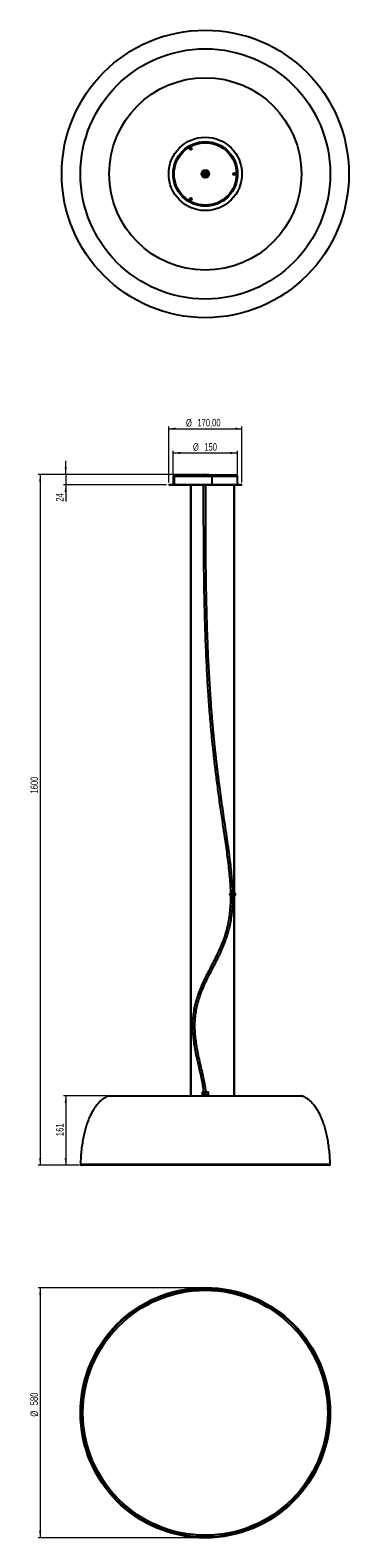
# Model space of a CAD drawing. Header units: millimetres. Extents: x 494 to 642, y 88 to 786.
import ezdxf

# ---------------------------------------------------------------- set-up
doc = ezdxf.new("R2010")
doc.units = ezdxf.units.MM
doc.header["$PDSIZE"] = -1
doc.styles.add('SLDTEXTSTYLE0', font='TXT', dxfattribs={"width": 0.75})
doc.dimstyles.new('SLDDIMSTYLE0', dxfattribs={"dimtxt": 3.5, "dimasz": 3.302, "dimexe": 0, "dimexo": 0.0625, "dimgap": 0.875, "dimtad": 1, "dimdec": 0, "dimlfac": 5, "dimrnd": 1e-09, "dimzin": 12, "dimdsep": 46, "dimtxsty": 'SLDTEXTSTYLE0', "dimsah": 1, "dimcen": 0.09, "dimadec": 0, "dimazin": 3, "dimtfac": 1, "dimtdec": 0, "dimtofl": 0, "dimtmove": 0, "dimatfit": 3, "dimfxl": 0, "dimfrac": 2, "dimtolj": 1, "dimtzin": 12, "dimarcsym": 0})
doc.dimstyles.new('SLDDIMSTYLE1', dxfattribs={"dimtxt": 3.5, "dimasz": 3.302, "dimexe": 0, "dimexo": 0.0625, "dimgap": 0.875, "dimtad": 1, "dimdec": 0, "dimlfac": 5, "dimrnd": 1e-09, "dimzin": 12, "dimdsep": 46, "dimtxsty": 'SLDTEXTSTYLE0', "dimsah": 1, "dimcen": 0.09, "dimadec": 0, "dimazin": 3, "dimtfac": 1, "dimtdec": 0, "dimtmove": 0, "dimatfit": 0, "dimfxl": 0, "dimfrac": 2, "dimtolj": 1, "dimtzin": 12, "dimarcsym": 0})
doc.dimstyles.new('SLDDIMSTYLE2', dxfattribs={"dimtxt": 3.5, "dimasz": 3.302, "dimexe": 0, "dimexo": 0.0625, "dimgap": 0.875, "dimtad": 1, "dimlfac": 5, "dimrnd": 1e-09, "dimzin": 12, "dimdsep": 46, "dimtxsty": 'SLDTEXTSTYLE0', "dimsah": 1, "dimcen": 0.09, "dimadec": 0, "dimazin": 3, "dimtfac": 1, "dimtmove": 0, "dimatfit": 0, "dimfxl": 0, "dimfrac": 2, "dimtolj": 1, "dimtzin": 12, "dimarcsym": 0})

# ---------------------------------------------------------------- blocks, each defined once
blk = doc.blocks.new('_D')
at = {"color": 7, "linetype": 'Continuous', "lineweight": 0}
for p, q in [((573.41, 580.47), (498.01, 580.47)), ((499.01, 580.47), (499.01, 260.53)), ((517.06, 260.53), (498.01, 260.53))]:
    blk.add_line(p, q, dxfattribs=at)
at = {"color": 7, "linetype": 'Continuous', "lineweight": 18}
for points in [[(499.01, 580.47), (498.5, 577.16), (499.52, 577.16)], [(499.01, 260.53), (499.52, 263.83), (498.5, 263.83)]]:
    blk.add_solid(points, dxfattribs=at)
at = {"color": 7, "linetype": 'Continuous', "lineweight": 18, "insert": (494.5, 432.69), "char_height": 3.5, "attachment_point": 1, "rotation": 90, "style": 'SLDTEXTSTYLE0'}
blk.add_mtext('1600', dxfattribs=at)
blk = doc.blocks.new('_D_1')
at = {"color": 7, "linetype": 'Continuous', "lineweight": 0}
for p, q in [((530.03, 292.65), (509.85, 292.65)), ((510.85, 292.65), (510.85, 260.53)), ((517.06, 260.53), (509.85, 260.53))]:
    blk.add_line(p, q, dxfattribs=at)
at = {"color": 7, "linetype": 'Continuous', "lineweight": 18}
for points in [[(510.85, 292.65), (510.34, 289.34), (511.35, 289.34)], [(510.85, 260.53), (511.35, 263.83), (510.34, 263.83)]]:
    blk.add_solid(points, dxfattribs=at)
at = {"color": 7, "linetype": 'Continuous', "lineweight": 18, "insert": (506.33, 273.99), "char_height": 3.5, "attachment_point": 1, "rotation": 90, "style": 'SLDTEXTSTYLE0'}
blk.add_mtext('161', dxfattribs=at)
blk = doc.blocks.new('_D_2')
at = {"color": 7, "linetype": 'Continuous', "lineweight": 0}
for p, q in [((510.85, 580.47), (510.85, 586.82)), ((573.41, 580.47), (509.85, 580.47)), ((510.85, 580.47), (510.85, 575.65)), ((557.61, 575.65), (509.85, 575.65)), ((510.85, 575.65), (510.85, 567.92))]:
    blk.add_line(p, q, dxfattribs=at)
at = {"color": 7, "linetype": 'Continuous', "lineweight": 18}
for points in [[(510.85, 580.47), (511.35, 583.77), (510.34, 583.77)], [(510.85, 575.65), (510.34, 572.34), (511.35, 572.34)]]:
    blk.add_solid(points, dxfattribs=at)
at = {"color": 7, "linetype": 'Continuous', "lineweight": 18, "insert": (506.33, 567.92), "char_height": 3.5, "attachment_point": 1, "rotation": 90, "style": 'SLDTEXTSTYLE0'}
blk.add_mtext('24', dxfattribs=at)
blk = doc.blocks.new('_D_3')
at = {"color": 7, "linetype": 'Continuous', "lineweight": 0}
for p, q in [((560.65, 580.61), (560.65, 591.47)), ((560.65, 590.47), (590.57, 590.47)), ((590.57, 580.61), (590.57, 591.47))]:
    blk.add_line(p, q, dxfattribs=at)
at = {"color": 7, "linetype": 'Continuous', "lineweight": 18}
for points in [[(560.65, 590.47), (563.95, 589.96), (563.95, 590.97)], [(590.57, 590.47), (587.27, 590.97), (587.27, 589.96)]]:
    blk.add_solid(points, dxfattribs=at)
at = {"color": 7, "linetype": 'Continuous', "lineweight": 18, "char_height": 3.5, "attachment_point": 1, "style": 'SLDTEXTSTYLE0'}
for s, insert in [('%%c', (569.88, 594.98)), ('150', (575.16, 595.03))]:
    blk.add_mtext(s, dxfattribs=dict(at, insert=insert))
blk = doc.blocks.new('_D_4')
at = {"color": 7, "linetype": 'Continuous', "lineweight": 0}
for p, q in [((558.61, 576.81), (558.61, 602.7)), ((558.61, 601.7), (592.61, 601.7)), ((592.61, 576.81), (592.61, 602.7))]:
    blk.add_line(p, q, dxfattribs=at)
at = {"color": 7, "linetype": 'Continuous', "lineweight": 18}
for points in [[(558.61, 601.7), (561.91, 601.19), (561.91, 602.21)], [(592.61, 601.7), (589.31, 602.21), (589.31, 601.19)]]:
    blk.add_solid(points, dxfattribs=at)
at = {"color": 7, "linetype": 'Continuous', "lineweight": 18, "char_height": 3.5, "attachment_point": 1, "style": 'SLDTEXTSTYLE0'}
for s, insert in [('%%c', (566.65, 606.21)), ('170,00', (571.93, 606.27))]:
    blk.add_mtext(s, dxfattribs=dict(at, insert=insert))
blk = doc.blocks.new('_D_5')
at = {"color": 7, "linetype": 'Continuous', "lineweight": 0}
for p, q in [((574.61, 203.76), (498.01, 203.76)), ((499.01, 203.76), (499.01, 87.86)), ((574.61, 87.86), (498.01, 87.86))]:
    blk.add_line(p, q, dxfattribs=at)
at = {"color": 7, "linetype": 'Continuous', "lineweight": 18}
for points in [[(499.01, 203.76), (498.5, 200.46), (499.52, 200.46)], [(499.01, 87.86), (499.52, 91.16), (498.5, 91.16)]]:
    blk.add_solid(points, dxfattribs=at)
at = {"color": 7, "linetype": 'Continuous', "lineweight": 18, "char_height": 3.5, "attachment_point": 1, "rotation": 90, "style": 'SLDTEXTSTYLE0'}
for s, insert in [('580', (494.44, 149.29)), ('%%c', (494.5, 144.01))]:
    blk.add_mtext(s, dxfattribs=dict(at, insert=insert))

msp = doc.modelspace()

# ---------------------------------------------------------------- linework, layer by layer
at = {"color": 7, "linetype": 'Continuous', "lineweight": 25}
for p, q in [((561.5886, 716.1945), (561.1038, 716.072)), ((561.5886, 580.1064), (561.1473, 580.1064)), ((590.0673, 580.1064), (561.5886, 580.1064)), ((574.4073, 580.4664), (576.8073, 580.4664)), ((558.6073, 575.8064), (558.6073, 575.6464)), ((558.6073, 575.8064), (592.6073, 575.8064)), ((558.6073, 575.6464), (592.6073, 575.6464)), ((560.6473, 579.6064), (560.6473, 575.8064)), ((561.1038, 579.6064), (560.6473, 579.6064)), ((561.1038, 579.6064), (561.1038, 575.8064)), ((590.5673, 579.6064), (561.1038, 579.6064)), ((568.7073, 575.6464), (568.7073, 292.6464)), ((569.1073, 292.6464), (569.1073, 575.6464)), ((588.8073, 575.6464), (588.8073, 386.2368)), ((589.2073, 386.2368), (589.2073, 575.6464)), ((590.5673, 575.8064), (590.5673, 579.6064)), ((592.6073, 575.6464), (592.6073, 575.8064)), ((588.0734, 386.2368), (587.0939, 386.2368)), ((587.0939, 385.7568), (588.0734, 385.7568)), ((589.06, 386.2368), (588.0734, 386.2368)), ((588.0734, 385.7568), (589.06, 385.7568)), ((588.8073, 385.7568), (588.8073, 292.6464)), ((589.4325, 386.2368), (589.06, 386.2368)), ((589.06, 385.7568), (589.4325, 385.7568)), ((589.2073, 292.6464), (589.2073, 385.7568)), ((574.3073, 294.4464), (574.2073, 294.3464)), ((574.2073, 294.3464), (574.2073, 292.7464)), ((575.6073, 294.3464), (574.2073, 294.3464)), ((574.3073, 294.4464), (575.6073, 294.4464)), ((575.6073, 294.4464), (576.9073, 294.4464)), ((577.0073, 294.3464), (575.6073, 294.3464)), ((577.0073, 294.3464), (576.9073, 294.4464)), ((577.0073, 292.7464), (577.0073, 294.3464)), ((531.0319, 292.6464), (620.1827, 292.6464)), ((574.2073, 292.7464), (574.3073, 292.6464)), ((574.2073, 292.7464), (575.6073, 292.7464)), ((575.6073, 292.7464), (577.0073, 292.7464)), ((576.9073, 292.6464), (577.0073, 292.7464)), ((517.6558, 260.9411), (633.5588, 260.9411)), ((633.159, 260.5264), (518.0556, 260.5264))]:
    msp.add_line(p, q, dxfattribs=at)
at = {"color": 7, "linetype": 'Continuous'}
for p, q in [((578.8049, 576.9654), (578.8049, 579.9064)), ((578.8049, 576.8064), (578.8049, 576.9654)), ((578.8049, 576.2064), (578.8049, 576.8064))]:
    msp.add_line(p, q, dxfattribs=at)
for centre, radius in [((575.6073, 719.7395), 66.6), ((575.6073, 719.7395), 17), ((575.6073, 719.7395), 14.76), ((568.9053, 731.3476), 0.5), ((575.6073, 719.7395), 0.644), ((589.0112, 719.7395), 0.5), ((568.9053, 708.1314), 0.5), ((575.6073, 293.5464), 0.6)]:
    msp.add_circle(centre, radius, dxfattribs=at)
at = {"color": 7, "linetype": 'Continuous', "lineweight": 25}
for centre, radius in [((575.6073, 719.7395), 57.9517), ((575.6073, 719.7395), 57.9515), ((575.6073, 719.7395), 44.5754), ((575.6073, 719.7395), 17), ((575.6073, 719.7395), 14.96), ((575.6073, 719.7395), 14.46), ((575.6073, 719.7395), 1.8), ((575.6073, 719.7395), 1.2), ((575.6073, 145.8135), 57.9517), ((575.6073, 145.8135), 57.5517), ((575.6073, 145.8135), 56.7603)]:
    msp.add_circle(centre, radius, dxfattribs=at)
for centre, radius, start, end in [((561.1473, 579.6064), 0.5, 90, 180), ((561.5963, 579.6139), 0.4925, 90.9014822, 180.8739695), ((574.6868, 579.3205), 1.1795, 103.7093433, 138.2181698), ((576.5278, 579.3205), 1.1795, 41.7818302, 76.2906567), ((590.0673, 579.6064), 0.5, 0, 90), ((587.0939, 385.9968), 0.24, 90, 270), ((587.6941, 385.9968), 0.4489, 327.6806499, 32.3193501), ((588.6807, 385.9968), 0.4489, 327.6806499, 32.3193501), ((589.4325, 385.9968), 0.24, 270, 90), ((518.0556, 260.9264), 0.4, 177.8964685, 270), ((633.159, 260.9264), 0.4, 270, 2.1035315)]:
    msp.add_arc(centre, radius, start, end, dxfattribs=at)
for points, knots in [([(574.6838, 575.6464), (574.6803, 573.7136), (574.6734, 569.8778), (574.6723, 564.2187), (574.6791, 558.7454), (574.6945, 553.5008), (574.7187, 548.5025), (574.7517, 543.7386), (574.7935, 539.1975), (574.844, 534.8403), (574.9064, 530.4106), (574.9823, 525.923), (575.0734, 521.3907), (575.1745, 517.0743), (575.2848, 512.9631), (575.4038, 509.047), (575.5381, 505.09), (575.6889, 501.1069), (575.8573, 497.1116), (576.0322, 493.3433), (576.2122, 489.7898), (576.3959, 486.4398), (576.5924, 483.1118), (576.8012, 479.8183), (577.022, 476.5703), (577.2407, 473.5487), (577.5123, 470.0044), (577.8574, 465.8097), (578.3029, 460.8513), (578.8003, 455.7669), (579.4297, 449.8357), (580.2146, 443.0931), (581.1824, 435.5398), (582.2377, 427.9255), (583.3572, 420.2813), (584.3225, 413.8163), (585.0898, 408.533), (585.6624, 404.4051), (586.1919, 400.2571), (586.6549, 396.1174), (587.0072, 391.9875), (587.2199, 388.6973), (587.2314, 386.778), (587.2347, 386.2368)], [0, 0, 0, 0, 0.030506, 0.06054158, 0.08931822, 0.11689272, 0.1433194, 0.16820714, 0.1920847, 0.21499623, 0.23698274, 0.26200523, 0.28583499, 0.30853153, 0.33015114, 0.3507469, 0.37036765, 0.3926422, 0.41365763, 0.43348274, 0.45218178, 0.46981465, 0.4864368, 0.50479815, 0.5219021, 0.53781901, 0.55261354, 0.57800664, 0.60424742, 0.63118687, 0.65863743, 0.69838537, 0.73832333, 0.77882498, 0.81971047, 0.86026027, 0.88199437, 0.90397364, 0.9260346, 0.94799407, 0.96971046, 0.99145795, 1, 1, 1, 1]), ([(588.3506, 386.2368), (588.3511, 386.3572), (588.3572, 387.8044), (588.1981, 390.5833), (587.9084, 394.5652), (587.4991, 398.5324), (587.0227, 402.4856), (586.44, 406.8477), (585.7545, 411.6328), (584.9862, 416.8212), (584.2219, 421.9659), (583.4839, 427.0236), (582.7887, 431.949), (582.2151, 436.1907), (581.7534, 439.7489), (581.3914, 442.6375), (581.0587, 445.3877), (580.7744, 447.8227), (580.525, 450.028), (580.2961, 452.1122), (580.0577, 454.353), (579.8126, 456.7421), (579.5618, 459.2849), (579.3066, 461.9871), (579.0455, 464.8874), (578.78, 467.9975), (578.512, 471.3304), (578.2642, 474.6205), (578.0362, 477.8479), (577.8276, 480.991), (577.622, 484.3063), (577.4208, 487.8029), (577.2252, 491.4907), (577.0463, 495.178), (576.8832, 498.8556), (576.7351, 502.5131), (576.5947, 506.3419), (576.4629, 510.3503), (576.3415, 514.5203), (576.2311, 518.859), (576.1318, 523.3739), (576.0437, 528.0994), (575.9727, 532.6948), (575.9162, 537.1416), (575.8719, 541.4196), (575.8359, 545.8589), (575.8082, 550.4661), (575.7886, 555.2184), (575.7768, 560.1207), (575.7722, 565.1784), (575.7742, 570.374), (575.7806, 573.8845), (575.7838, 575.6464)], [0, 0, 0, 0, 0.00190129, 0.02284058, 0.04389224, 0.06492262, 0.08577654, 0.10673768, 0.1343802, 0.16207104, 0.1895198, 0.21647132, 0.24274283, 0.26802919, 0.28402811, 0.29937363, 0.31397698, 0.32775122, 0.33806651, 0.34900481, 0.36084421, 0.37363274, 0.38691121, 0.40117236, 0.41647214, 0.43287152, 0.45043807, 0.46924573, 0.48494593, 0.50150362, 0.51896337, 0.53737263, 0.55678285, 0.57724997, 0.59563841, 0.61488304, 0.63502548, 0.65610952, 0.67818149, 0.70086969, 0.72461037, 0.7494571, 0.77546615, 0.79714989, 0.8196469, 0.84299086, 0.8672178, 0.89236518, 0.9179971, 0.94459273, 0.97219183, 1, 1, 1, 1]), ([(587.2402, 385.7568), (587.2532, 385.0767), (587.2893, 383.1915), (587.1518, 380.1056), (586.8212, 376.5097), (586.2472, 372.9374), (585.4231, 369.3926), (584.3418, 365.8891), (583.0183, 362.4337), (581.4946, 359.0231), (579.8237, 355.6435), (578.0748, 352.2747), (576.3199, 348.8946), (574.639, 345.4722), (573.2061, 342.2172), (572.0446, 339.1332), (571.1499, 336.2315), (570.4495, 333.2778), (569.9626, 330.277), (569.6923, 327.1172), (569.6546, 323.8058), (569.8674, 320.353), (570.2994, 316.8992), (570.8949, 313.4845), (571.4416, 310.8893), (571.8417, 309.1014), (572.0717, 308.0945), (572.3021, 307.1001), (572.546, 306.055), (572.8195, 304.8801), (573.1353, 303.5081), (573.499, 301.8831), (573.8891, 300.033), (574.2694, 298.0022), (574.5684, 296.1253), (574.7103, 294.9313), (574.7679, 294.4464)], [0, 0, 0, 0, 0.02146285, 0.05949528, 0.09740385, 0.13537168, 0.17357758, 0.21216315, 0.25098661, 0.29027543, 0.330006, 0.3699461, 0.41005815, 0.45019316, 0.49025756, 0.52224152, 0.55413691, 0.58601938, 0.61796353, 0.64998393, 0.68601178, 0.72237156, 0.75906726, 0.79580113, 0.83172875, 0.84275207, 0.85362117, 0.86432123, 0.87496393, 0.88748825, 0.90239348, 0.91939323, 0.94003814, 0.9620587, 0.98458933, 1, 1, 1, 1]), ([(575.8764, 294.4464), (575.8179, 294.9422), (575.681, 296.1028), (575.4061, 297.8724), (575.0969, 299.5721), (574.8137, 300.981), (574.5735, 302.1079), (574.3456, 303.1383), (573.9236, 305.0011), (573.2782, 307.7404), (572.4829, 311.2348), (571.8006, 314.6199), (571.2713, 317.8787), (570.9059, 321.1318), (570.7523, 324.2755), (570.8096, 327.3031), (571.0646, 330.2053), (571.5323, 333.0704), (572.1999, 335.8928), (573.1214, 338.9007), (574.3339, 342.074), (575.8245, 345.4024), (577.4451, 348.677), (579.072, 351.8065), (580.633, 354.8171), (582.0846, 357.7231), (583.4421, 360.6532), (584.6683, 363.6157), (585.7265, 366.5954), (586.5995, 369.589), (587.2881, 372.5946), (587.8011, 375.6257), (588.1738, 378.9752), (588.3742, 382.3555), (588.357, 384.7178), (588.3494, 385.7568)], [0, 0, 0, 0, 0.01575432, 0.03687651, 0.0564993, 0.07027009, 0.0822267, 0.09285803, 0.10357365, 0.14250108, 0.18166954, 0.21666358, 0.25145773, 0.28582571, 0.31991533, 0.35070328, 0.38131747, 0.41177514, 0.44223403, 0.47277152, 0.51098625, 0.54935629, 0.58781735, 0.62627074, 0.66066379, 0.69483686, 0.72877293, 0.76254913, 0.79598207, 0.82850566, 0.86090018, 0.89323451, 0.9254616, 0.96721884, 1, 1, 1, 1]), ([(531.0319, 292.6464), (530.6001, 292.4821), (529.7183, 292.1464), (528.467, 291.405), (527.2502, 290.4839), (526.0802, 289.3649), (524.968, 288.0623), (523.9178, 286.5778), (522.9327, 284.914), (522.0125, 283.0621), (521.1562, 281.0061), (520.372, 278.7417), (519.6678, 276.2652), (519.0546, 273.5894), (518.5379, 270.7135), (518.1261, 267.6363), (517.8156, 264.3575), (517.7101, 262.1014), (517.6558, 260.9411)], [0, 0, 0, 0, 0.0382386, 0.07809026, 0.12004397, 0.16454905, 0.21200303, 0.26181987, 0.31510853, 0.37212587, 0.43310079, 0.49961302, 0.57066015, 0.64642642, 0.72708407, 0.81279594, 0.90371774, 1, 1, 1, 1]), ([(633.5588, 260.9411), (633.5046, 262.099), (633.3993, 264.3504), (633.0899, 267.6227), (632.6796, 270.6942), (632.1648, 273.5654), (631.5571, 276.2229), (630.8642, 278.6699), (630.0941, 280.9102), (629.248, 282.9608), (628.3257, 284.8339), (627.3306, 286.5273), (626.266, 288.0382), (625.1446, 289.3542), (623.9724, 290.4772), (622.7532, 291.4014), (621.4992, 292.1452), (620.6154, 292.4816), (620.1827, 292.6464)], [0, 0, 0, 0, 0.09607815, 0.18681895, 0.27237183, 0.35289147, 0.4285396, 0.49826079, 0.56362097, 0.62480733, 0.68202489, 0.73655481, 0.78746087, 0.83504954, 0.87967311, 0.92173142, 0.96167623, 1, 1, 1, 1])]:
    msp.add_open_spline(points, degree=3, knots=knots, dxfattribs=at)
at = {"color": 7, "linetype": 'Continuous'}
msp.add_point((575.6073, 719.7395), dxfattribs=at)
msp.add_point((575.6073, 719.7395), dxfattribs=at)

# ---------------------------------------------------------------- dimensions: what is measured, and where the dimension line sits
at = {"color": 7, "linetype": 'Continuous', "lineweight": 18}
for base, p1, p2, angle, dimstyle, picture, middle in [((592.6073, 601.7026), (558.6073, 575.8064), (592.6073, 575.8064), 0, 'SLDDIMSTYLE2', '_D_4', (576.398, 601.7026)), ((499.0073, 87.862), (575.6073, 203.7649), (575.6073, 87.862), 90, 'SLDDIMSTYLE0', '_D_5', (499.0073, 150.5272))]:
    dim = msp.add_linear_dim(base=base, p1=p1, p2=p2, angle=angle, text='%%c<>', dimstyle=dimstyle, dxfattribs=at)
    dim.commit()
    dim.dimension.update_dxf_attribs({"geometry": picture, "text_midpoint": middle, "dimtype": 160})
dim = msp.add_linear_dim(base=(590.5673, 590.4664), p1=(560.6473, 579.6064), p2=(590.5673, 579.6064), text='%%c<>', dimstyle='SLDDIMSTYLE0', dxfattribs=at)
dim.commit()
dim.dimension.update_dxf_attribs({"geometry": '_D_3', "text_midpoint": (576.398, 590.4664), "dimtype": 160})
for base, p1, p2, dimstyle, picture, middle in [((510.8466, 575.6464), (574.4073, 580.4664), (558.6073, 575.6464), 'SLDDIMSTYLE1', '_D_2', (510.8466, 570.5073)), ((499.0073, 260.5264), (574.4073, 580.4664), (518.0556, 260.5264), 'SLDDIMSTYLE0', '_D', (499.0073, 437.8594)), ((510.8466, 260.5264), (531.0319, 292.6464), (518.0556, 260.5264), 'SLDDIMSTYLE0', '_D_1', (510.8466, 277.8706))]:
    dim = msp.add_linear_dim(base=base, p1=p1, p2=p2, angle=90, dimstyle=dimstyle, dxfattribs=at)
    dim.commit()
    dim.dimension.update_dxf_attribs({"geometry": picture, "text_midpoint": middle, "dimtype": 160})

doc.saveas('drawing.dxf')
